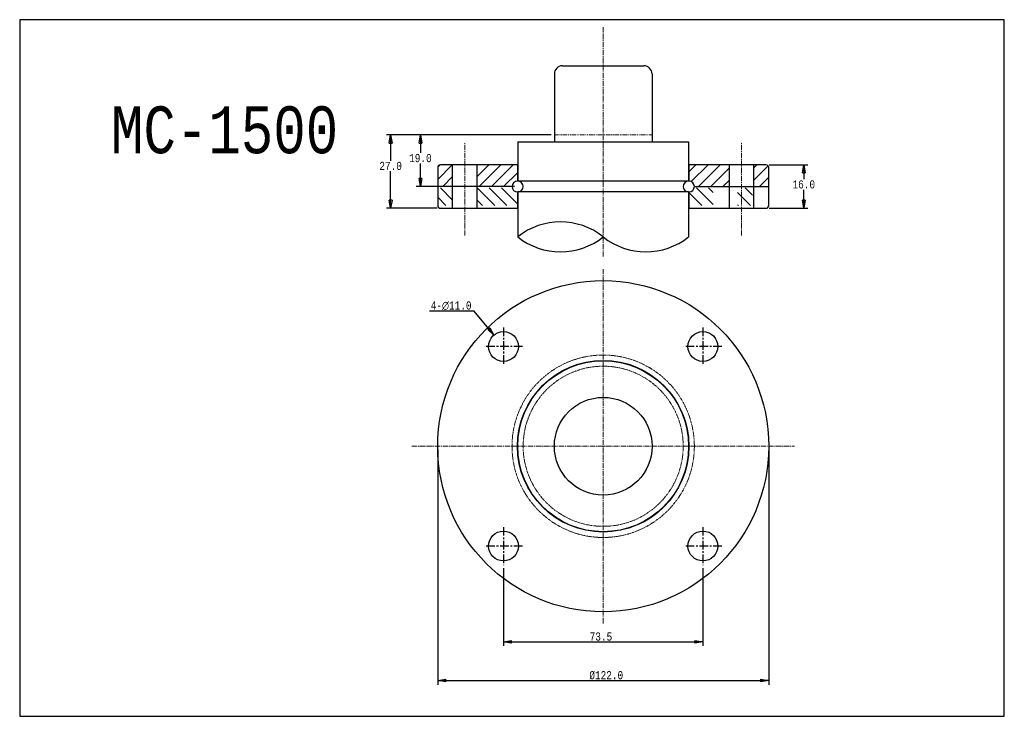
# Model space of a CAD drawing. Header units: millimetres. Extents: x 10531 to 10894, y 8599 to 8856.
import ezdxf
from ezdxf.enums import TextEntityAlignment as Align

# ---------------------------------------------------------------- set-up
doc = ezdxf.new("R2010")
doc.units = ezdxf.units.MM
doc.header["$LTSCALE"] = 0.1
for name, pattern in [('CENTER', [50.8, 31.75, -6.35, 6.35, -6.35]), ('CENTER2', [28.575, 19.05, -3.175, 3.175, -3.175]), ('HIDDEN2', [4.7625, 3.175, -1.5875]), ('PHANTOM2', [31.75, 15.875, -3.175, 3.175, -3.175, 3.175, -3.175])]:
    doc.linetypes.add(name, pattern=pattern)
doc.layers.get('0').update_dxf_attribs({"color": 3})
doc.layers.add('center', color=1, linetype='CENTER')
doc.layers.add('text', color=4, linetype='Continuous')
for name, color, linetype, lineweight in [('도면층1', 1, 'CENTER2', 9), ('도면층2', 2, 'HIDDEN2', 15), ('도면층3', 3, 'Continuous', 25), ('도면층5', 1, 'PHANTOM2', 9), ('도면층6', 1, 'Continuous', 9)]:
    doc.layers.add(name, color=color, linetype=linetype, lineweight=lineweight)
doc.styles.add('ciwhs', font='monotxt.shx', dxfattribs={"width": 0.8, "bigfont": 'ciwhs.shx'})
doc.dimstyles.new('STANDARD1.5', dxfattribs={"dimscale": 1.5, "dimtxt": 2, "dimasz": 2, "dimexe": 1, "dimexo": 0.8, "dimgap": 0.3, "dimtad": 1, "dimtih": 1, "dimtoh": 1, "dimdec": 1, "dimzin": 0, "dimdsep": 46, "dimtxsty": 'ciwhs', "dimblk1": 'CLOSED', "dimblk2": 'CLOSED', "dimsah": 1, "dimcen": 0, "dimclrd": 4, "dimclre": 4, "dimclrt": 10, "dimadec": 1, "dimazin": 0, "dimtfac": 1, "dimtdec": 1, "dimtofl": 0, "dimtmove": 0, "dimatfit": 0, "dimldrblk": 'CLOSED', "dimfxl": 0, "dimtolj": 1, "dimtzin": 0, "dimarcsym": 0})

# ---------------------------------------------------------------- blocks, each defined once
blk = doc.blocks.new('CCM11x0Z')
blk.add_circle((0, 0), 5.5)
at = {"layer": 'center'}
for p, q in [((0, 7), (0, -7)), ((7, 0), (-7, 0))]:
    blk.add_line(p, q, dxfattribs=at)
blk = doc.blocks.new('_CLOSED')
at = {"color": 0, "linetype": 'ByBlock'}
for p, q in [((-1, 0.17), (0, 0)), ((-1, 0.17), (-1, -0.17)), ((0, 0), (-1, -0.17)), ((0, 0), (-1, 0))]:
    blk.add_line(p, q, dxfattribs=at)
blk = doc.blocks.new('*D9')
at = {"color": 4, "lineweight": -2, "transparency": 16777216}
for p, q in [((10709.2, 8653.52), (10709.2, 8624.9)), ((10782.7, 8653.52), (10782.7, 8624.9)), ((10712.2, 8626.4), (10779.7, 8626.4))]:
    blk.add_line(p, q, dxfattribs=at)
at = {"layer": 'DefPoints', "color": 0, "transparency": 16777216}
for p in [(10709.2, 8654.72), (10782.7, 8654.72), (10782.7, 8626.4)]:
    blk.add_point(p, dxfattribs=at)
at = {"color": 4, "lineweight": -2, "transparency": 16777216, "xscale": 3, "yscale": 3, "zscale": 3, "rotation": 180}
blk.add_blockref('_CLOSED', (10709.2, 8626.4), dxfattribs=at)
at = {"color": 4, "lineweight": -2, "transparency": 16777216, "xscale": 3, "yscale": 3, "zscale": 3}
blk.add_blockref('_CLOSED', (10782.7, 8626.4), dxfattribs=at)
at = {"color": 10, "transparency": 16777216, "insert": (10745.12, 8628.35), "char_height": 3, "attachment_point": 5, "style": 'ciwhs'}
blk.add_mtext('\\A1;73.5', dxfattribs=at)
blk = doc.blocks.new('*D10')
at = {"color": 4, "lineweight": -2, "transparency": 16777216}
for p, q in [((10684.95, 8697.27), (10684.95, 8610.64)), ((10806.95, 8697.27), (10806.95, 8610.64)), ((10687.95, 8612.14), (10803.95, 8612.14))]:
    blk.add_line(p, q, dxfattribs=at)
at = {"layer": 'DefPoints', "color": 0, "transparency": 16777216}
for p in [(10684.95, 8698.47), (10806.95, 8698.47), (10806.95, 8612.14)]:
    blk.add_point(p, dxfattribs=at)
at = {"color": 4, "lineweight": -2, "transparency": 16777216, "xscale": 3, "yscale": 3, "zscale": 3, "rotation": 180}
blk.add_blockref('_CLOSED', (10684.95, 8612.14), dxfattribs=at)
at = {"color": 4, "lineweight": -2, "transparency": 16777216, "xscale": 3, "yscale": 3, "zscale": 3}
blk.add_blockref('_CLOSED', (10806.95, 8612.14), dxfattribs=at)
at = {"color": 10, "transparency": 16777216, "insert": (10747.08, 8614.09), "char_height": 3, "attachment_point": 5, "style": 'ciwhs'}
blk.add_mtext('\\A1;%%c122.0', dxfattribs=at)
blk = doc.blocks.new('*D11')
at = {"color": 4, "lineweight": -2, "transparency": 16777216}
for p, q in [((10726.75, 8813.14), (10666.11, 8813.14)), ((10667.61, 8810.14), (10667.61, 8803.67)), ((10667.61, 8789.14), (10667.61, 8799.77)), ((10684.75, 8786.14), (10666.11, 8786.14))]:
    blk.add_line(p, q, dxfattribs=at)
at = {"layer": 'DefPoints', "color": 0, "transparency": 16777216}
for p in [(10667.61, 8813.14), (10727.95, 8813.14), (10685.95, 8786.14)]:
    blk.add_point(p, dxfattribs=at)
at = {"color": 4, "lineweight": -2, "transparency": 16777216, "xscale": 3, "yscale": 3, "zscale": 3}
for p, rotation in [((10667.61, 8813.14), 90), ((10667.61, 8786.14), 270)]:
    blk.add_blockref('_CLOSED', p, dxfattribs=dict(at, rotation=rotation))
at = {"color": 10, "transparency": 16777216, "insert": (10667.61, 8801.72), "char_height": 3, "attachment_point": 5, "style": 'ciwhs'}
blk.add_mtext('\\A1;27.0', dxfattribs=at)
blk = doc.blocks.new('*D12')
at = {"color": 4, "lineweight": -2, "transparency": 16777216}
for p, q in [((10807.15, 8802.14), (10821.39, 8802.14)), ((10819.89, 8799.14), (10819.89, 8796.87)), ((10819.89, 8789.14), (10819.89, 8792.97)), ((10807.15, 8786.14), (10821.39, 8786.14))]:
    blk.add_line(p, q, dxfattribs=at)
at = {"layer": 'DefPoints', "color": 0, "transparency": 16777216}
for p in [(10805.95, 8802.14), (10819.89, 8802.14), (10805.95, 8786.14)]:
    blk.add_point(p, dxfattribs=at)
at = {"color": 4, "lineweight": -2, "transparency": 16777216, "xscale": 3, "yscale": 3, "zscale": 3}
for p, rotation in [((10819.89, 8802.14), 90), ((10819.89, 8786.14), 270)]:
    blk.add_blockref('_CLOSED', p, dxfattribs=dict(at, rotation=rotation))
at = {"color": 10, "transparency": 16777216, "insert": (10819.89, 8794.92), "char_height": 3, "attachment_point": 5, "style": 'ciwhs'}
blk.add_mtext('\\A1;16.0', dxfattribs=at)
blk = doc.blocks.new('*D13')
at = {"color": 4, "lineweight": -2, "transparency": 16777216}
for p, q in [((10698.36, 8748.29), (10681.91, 8748.29)), ((10703.77, 8741.76), (10698.36, 8748.29))]:
    blk.add_line(p, q, dxfattribs=at)
at = {"layer": 'DefPoints', "color": 0, "transparency": 16777216}
for p in [(10705.69, 8739.45), (10712.71, 8730.98)]:
    blk.add_point(p, dxfattribs=at)
at = {"color": 4, "lineweight": -2, "transparency": 16777216, "xscale": 3, "yscale": 3, "zscale": 3, "rotation": 309.6639072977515}
blk.add_blockref('_CLOSED', (10705.69, 8739.45), dxfattribs=at)
at = {"color": 10, "transparency": 16777216, "insert": (10689.91, 8750.24), "char_height": 3, "attachment_point": 5, "style": 'ciwhs'}
blk.add_mtext('\\A1;4-∅11.0', dxfattribs=at)
blk = doc.blocks.new('*D14')
at = {"color": 4, "lineweight": -2, "transparency": 16777216}
for p, q in [((10726.75, 8813.14), (10677.08, 8813.14)), ((10678.58, 8810.14), (10678.58, 8806.56)), ((10678.58, 8797.14), (10678.58, 8802.66)), ((10713.25, 8794.14), (10677.08, 8794.14))]:
    blk.add_line(p, q, dxfattribs=at)
at = {"layer": 'DefPoints', "color": 0, "transparency": 16777216}
for p in [(10678.58, 8813.14), (10727.95, 8813.14), (10714.45, 8794.14)]:
    blk.add_point(p, dxfattribs=at)
at = {"color": 4, "lineweight": -2, "transparency": 16777216, "xscale": 3, "yscale": 3, "zscale": 3}
for p, rotation in [((10678.58, 8813.14), 90), ((10678.58, 8794.14), 270)]:
    blk.add_blockref('_CLOSED', p, dxfattribs=dict(at, rotation=rotation))
at = {"color": 10, "transparency": 16777216, "insert": (10678.58, 8804.61), "char_height": 3, "attachment_point": 5, "style": 'ciwhs'}
blk.add_mtext('\\A1;19.0', dxfattribs=at)

msp = doc.modelspace()

# ---------------------------------------------------------------- hatches: boundary and pattern name
at = {"layer": '도면층6'}
h = msp.add_hatch(dxfattribs=at)
h.set_pattern_fill('ANSI31', color=256, style=0)
h.set_pattern_definition([(45, (9675.8647, 7733.808), (-2.245064, 2.245064), [])])
h.paths.add_polyline_path([(10684.95, 8794.14), (10690.45, 8794.14), (10690.45, 8802.14), (10685.95, 8802.14, 0.414214), (10684.95, 8801.14)])
h.paths.add_polyline_path([(10712.35, 8794.14, -0.414214), (10714.35, 8796.14), (10714.35, 8802.14), (10699.45, 8802.14), (10699.45, 8794.14)])
h.paths.add_polyline_path([(10792.45, 8794.14), (10792.45, 8802.14), (10777.55, 8802.14), (10777.55, 8796.14, -0.414214), (10779.55, 8794.14)])
h.paths.add_polyline_path([(10801.45, 8802.14), (10801.45, 8794.14), (10806.95, 8794.14), (10806.95, 8801.14, 0.414214), (10805.95, 8802.14)])
h = msp.add_hatch(dxfattribs=at)
h.set_pattern_fill('ANSI31', color=256, angle=90, style=0)
h.set_pattern_definition([(135, (9675.8647, 7733.808), (-2.245064, -2.245064), [])])
h.paths.add_polyline_path([(10685.95, 8787.14), (10690.45, 8787.14), (10690.45, 8793.64), (10684.95, 8793.64), (10684.95, 8788.14, 0.414214)])
h.paths.add_polyline_path([(10712.35, 8793.64), (10699.45, 8793.64), (10699.45, 8787.14), (10714.35, 8787.14), (10714.35, 8791.64, -0.414214)])
h.paths.add_polyline_path([(10786.45, 8787.14), (10786.45, 8793.64), (10779.55, 8793.64, -0.414214), (10777.55, 8791.64), (10777.55, 8787.14)])
h.paths.add_polyline_path([(10795.45, 8787.14), (10799.95, 8787.14, 0.414214), (10800.95, 8788.14), (10800.95, 8793.64), (10795.45, 8793.64)])

# ---------------------------------------------------------------- linework, layer by layer
msp.add_lwpolyline([(10530.9, 8598.99), (10893.78, 8598.99), (10893.78, 8855.6), (10530.9, 8855.6)], close=True)
msp.add_circle((10745.95, 8698.47), 61)
at = {"layer": '도면층1'}
for p, q in [((10745.95, 8768.32), (10745.95, 8852.84)), ((10694.95, 8776.1), (10694.95, 8810.4)), ((10796.95, 8776.1), (10796.95, 8810.4)), ((10745.95, 8633.23), (10745.95, 8763.7)), ((10675.41, 8698.47), (10816.49, 8698.47))]:
    msp.add_line(p, q, dxfattribs=at)
at = {"layer": '도면층2'}
for radius in [33.6, 29.5]:
    msp.add_circle((10745.95, 8698.47), radius, dxfattribs=at)
at = {"layer": '도면층3'}
for p, q in [((10730.95, 8838.64), (10760.95, 8838.64)), ((10727.95, 8835.64), (10727.95, 8810.64)), ((10763.95, 8835.64), (10763.95, 8810.64)), ((10714.45, 8810.64), (10714.45, 8796.14)), ((10714.45, 8810.64), (10777.45, 8810.64)), ((10777.45, 8810.64), (10777.45, 8796.14)), ((10684.95, 8801.14), (10684.95, 8787.14)), ((10714.45, 8802.14), (10685.95, 8802.14)), ((10690.45, 8786.14), (10690.45, 8802.14)), ((10699.45, 8786.14), (10699.45, 8802.14)), ((10714.35, 8802.14), (10714.35, 8796.14)), ((10805.95, 8802.14), (10777.45, 8802.14)), ((10777.55, 8802.14), (10777.55, 8796.14)), ((10792.45, 8786.14), (10792.45, 8802.14)), ((10801.45, 8786.14), (10801.45, 8802.14)), ((10806.95, 8787.14), (10806.95, 8801.14)), ((10712.35, 8794.14), (10684.95, 8794.14)), ((10777.45, 8796.14), (10714.45, 8796.14)), ((10779.55, 8794.14), (10806.95, 8794.14)), ((10714.35, 8792.14), (10714.35, 8786.14)), ((10714.45, 8792.14), (10714.45, 8775.61)), ((10777.45, 8792.14), (10714.45, 8792.14)), ((10777.45, 8792.14), (10777.45, 8775.61)), ((10777.55, 8792.14), (10777.55, 8786.14)), ((10685.95, 8786.14), (10714.45, 8786.14)), ((10777.45, 8786.14), (10805.95, 8786.14))]:
    msp.add_line(p, q, dxfattribs=at)
for radius in [31.6, 31.5, 18]:
    msp.add_circle((10745.95, 8698.47), radius, dxfattribs=at)
for centre, radius, start, end in [((10730.95, 8835.64), 3, 90, 180), ((10760.95, 8835.64), 3, 0, 90), ((10685.95, 8801.14), 1, 90, 180), ((10805.95, 8801.14), 1, 0, 90), ((10714.35, 8794.14), 2, 90, 270), ((10714.45, 8794.14), 2, 270, 90), ((10777.45, 8794.14), 2, 90, 270), ((10777.55, 8794.14), 2, 270, 90), ((10685.95, 8787.14), 1, 180, 270), ((10805.95, 8787.14), 1, 270, 0), ((10730.2, 8755.81), 25.3, 51.5009, 128.4991), ((10730.2, 8795.41), 25.3, 231.5009, 308.4991), ((10761.7, 8795.41), 25.3, 231.5009, 308.4991)]:
    msp.add_arc(centre, radius, start, end, dxfattribs=at)
at = {"layer": '도면층5'}
msp.add_line((10727.95, 8813.14), (10763.95, 8813.14), dxfattribs=at)

# ---------------------------------------------------------------- block references
for p in [(10709.2, 8735.22), (10782.7, 8735.22), (10709.2, 8661.72), (10782.7, 8661.72)]:
    msp.add_blockref('CCM11x0Z', p)

# ---------------------------------------------------------------- texts
at = {"layer": 'text', "style": 'ciwhs', "width": 0.8}
msp.add_text('MC-1500', height=17.28, dxfattribs=at).set_placement((10606.41, 8815.04), align=Align.MIDDLE_CENTER)

# ---------------------------------------------------------------- dimensions: what is measured, and where the dimension line sits
for base, p1, p2, picture, middle in [((10667.61, 8813.14), (10685.95, 8786.14), (10727.95, 8813.14), '*D11', (10667.61, 8801.72)), ((10678.58, 8813.14), (10714.45, 8794.14), (10727.95, 8813.14), '*D14', (10678.58, 8804.61)), ((10819.89, 8802.14), (10805.95, 8786.14), (10805.95, 8802.14), '*D12', (10819.89, 8794.92))]:
    dim = msp.add_linear_dim(base=base, p1=p1, p2=p2, angle=90, dimstyle='STANDARD1.5')
    dim.commit()
    dim.dimension.update_dxf_attribs({"geometry": picture, "text_midpoint": middle, "dimtype": 160})
dim = msp.add_diameter_dim_2p(p1=(10712.71, 8730.98), p2=(10705.69, 8739.45), text='4-<>', dimstyle='STANDARD1.5')
dim.commit()
dim.dimension.update_dxf_attribs({"geometry": '*D13', "text_midpoint": (10689.91, 8748.29), "dimtype": 163})
dim = msp.add_linear_dim(base=(10806.95, 8612.14), p1=(10684.95, 8698.47), p2=(10806.95, 8698.47), text='%%c<>', dimstyle='STANDARD1.5')
dim.commit()
dim.dimension.update_dxf_attribs({"geometry": '*D10', "text_midpoint": (10747.08, 8612.14), "dimtype": 160})
dim = msp.add_linear_dim(base=(10782.7, 8626.4), p1=(10709.2, 8654.72), p2=(10782.7, 8654.72), dimstyle='STANDARD1.5')
dim.commit()
dim.dimension.update_dxf_attribs({"geometry": '*D9', "text_midpoint": (10745.12, 8626.4), "dimtype": 160})

doc.saveas('drawing.dxf')
